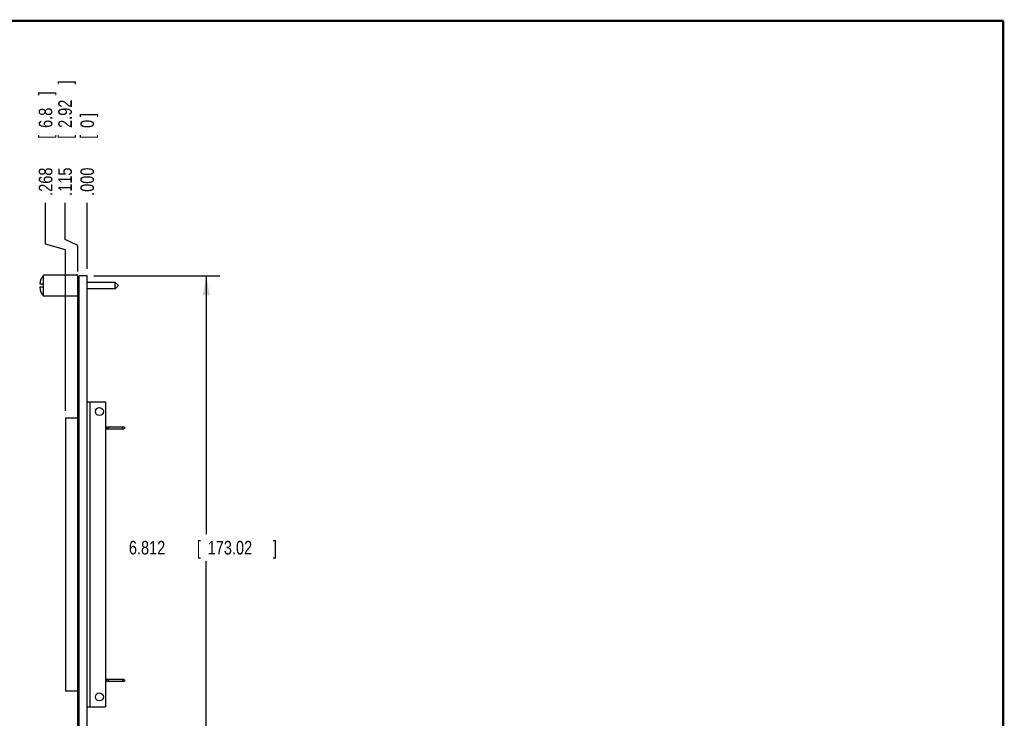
# Model space of a CAD drawing. Header units: inches. Extents: x 0.2 to 16.8, y 0.1 to 10.8.
# Tile 10 of 10: x 7.7 to 16.8, y 4.3 to 10.8. Entities that reach past the tile are written whole.
import ezdxf

# ---------------------------------------------------------------- set-up
doc = ezdxf.new("R2010")
doc.units = ezdxf.units.IN
doc.header["$LTSCALE"] = 0.935
doc.header["$MEASUREMENT"] = 0
doc.layers.get('0').update_dxf_attribs({"linetype": 'CONTINUOUS'})
doc.layers.add('DIMENSIONS', color=7, linetype='CONTINUOUS')
doc.styles.get("Standard").update_dxf_attribs({"font": 'txt', "width": 0.8})
doc.dimstyles.new('DIMSTYLE_1', dxfattribs={"dimtxt": 0.125, "dimasz": 0.18, "dimexe": 0.18, "dimexo": 0.0625, "dimgap": 0.09, "dimtad": 0, "dimtih": 1, "dimtoh": 1, "dimdec": 3, "dimlfac": 1.333333, "dimzin": 4, "dimdsep": 46, "dimtxsty": 'STANDARD', "dimblk": '_FILLED', "dimblk1": '_FILLED', "dimblk2": '_FILLED', "dimcen": 0.09, "dimadec": 0, "dimazin": 0, "dimtp": 0.005, "dimtm": 0.005, "dimtfac": 1, "dimtdec": 3, "dimtofl": 0, "dimtmove": 0, "dimatfit": 3, "dimldrblk": '_FILLED', "dimfxl": 1, "dimtolj": 1, "dimtzin": 4, "dimarcsym": 0})
doc.dimstyles.new('DIMSTYLE_2', dxfattribs={"dimtxt": 0.125, "dimasz": 0.18, "dimexe": 0.18, "dimexo": 0.0625, "dimgap": 0.09, "dimtad": 0, "dimtih": 1, "dimtoh": 1, "dimdec": 3, "dimlfac": 1.333333, "dimzin": 4, "dimdsep": 46, "dimtxsty": 'STANDARD', "dimblk": '_FILLED', "dimblk1": '_FILLED', "dimblk2": '_FILLED', "dimcen": 0.09, "dimadec": 0, "dimazin": 0, "dimtp": 0.005, "dimtm": 0.005, "dimtfac": 1, "dimtdec": 3, "dimtofl": 0, "dimtmove": 0, "dimatfit": 3, "dimldrblk": '_FILLED', "dimfxl": 1, "dimtolj": 1, "dimtzin": 4, "dimarcsym": 0})

# ---------------------------------------------------------------- blocks, each defined once
blk = doc.blocks.new('*D0')
at = {"layer": 'DIMENSIONS', "color": 2, "linetype": 'CONTINUOUS'}
for p, q in [((8.1178, 8.7467), (8.1178, 9.0856)), ((8.2354, 8.6918), (8.1178, 8.7467)), ((8.2354, 8.452), (8.2354, 8.6918))]:
    blk.add_line(p, q, dxfattribs=at)
at = {"layer": 'DIMENSIONS', "color": 2, "linetype": 'CONTINUOUS', "width": 0.8}
for s, p in [(']', (8.1803, 10.1731)), ('2.92', (8.1803, 9.7731)), ('[', (8.1803, 9.6731)), ('.115', (8.1803, 9.1481))]:
    blk.add_text(s, height=0.125, rotation=90, dxfattribs=at).set_placement(p)
blk = doc.blocks.new('_FILLED')
at = {"color": 0, "linetype": 'BYBLOCK'}
blk.add_solid([(0, 0), (-1, 0.174), (-1, -0.174)], dxfattribs=at)
blk = doc.blocks.new('*D1')
at = {"layer": 'DIMENSIONS', "color": 2, "linetype": 'CONTINUOUS'}
for p, q in [((7.9383, 8.7028), (7.9383, 9.0856)), ((8.1209, 8.6515), (7.9383, 8.7028)), ((8.1209, 7.1695), (8.1209, 8.6515))]:
    blk.add_line(p, q, dxfattribs=at)
at = {"layer": 'DIMENSIONS', "color": 2, "linetype": 'CONTINUOUS', "width": 0.8}
for s, p in [(']', (8.0008, 10.0731)), ('6.8', (8.0008, 9.7731)), ('[', (8.0008, 9.6731)), ('.268', (8.0008, 9.1481))]:
    blk.add_text(s, height=0.125, rotation=90, dxfattribs=at).set_placement(p)
blk = doc.blocks.new('*D2')
at = {"layer": 'DIMENSIONS', "color": 2, "linetype": 'CONTINUOUS'}
blk.add_line((8.3217, 8.476), (8.3217, 9.0856), dxfattribs=at)
at = {"layer": 'DIMENSIONS', "color": 2, "linetype": 'CONTINUOUS', "width": 0.8}
for s, p in [(']', (8.3842, 9.8731)), ('0', (8.3842, 9.7731)), ('[', (8.3842, 9.6731)), ('.000', (8.3842, 9.1481))]:
    blk.add_text(s, height=0.125, rotation=90, dxfattribs=at).set_placement(p)
blk = doc.blocks.new('*D8')
at = {"layer": 'DIMENSIONS', "color": 2, "linetype": 'CONTINUOUS'}
for p, q in [((8.3842, 8.4135), (9.5427, 8.4135)), ((9.4177, 8.4135), (9.4177, 6.0374)), ((9.4177, 3.3045), (9.4177, 5.7874)), ((8.3842, 3.3045), (9.5427, 3.3045))]:
    blk.add_line(p, q, dxfattribs=at)
at = {"layer": 'DIMENSIONS', "color": 2, "linetype": 'CONTINUOUS', "xscale": 0.18, "yscale": 0.18, "zscale": 0.18}
for p, rotation in [((9.4177, 8.4135), 90), ((9.4177, 3.3045), 270)]:
    blk.add_blockref('_FILLED', p, dxfattribs=dict(at, rotation=rotation))
at = {"layer": 'DIMENSIONS', "color": 2, "linetype": 'CONTINUOUS', "width": 0.8}
for s, p in [('[', (9.3302, 5.8499)), (']', (10.0302, 5.8499)), ('6.812', (8.7052, 5.8499)), ('173.02', (9.4302, 5.8499))]:
    blk.add_text(s, height=0.125, dxfattribs=at).set_placement(p)

msp = doc.modelspace()

# ---------------------------------------------------------------- linework, layer by layer
at = {"color": 7, "linetype": 'CONTINUOUS'}
for p, q in [((7.88518, 8.33773), (7.92043, 8.33773)), ((7.92043, 8.22523), (7.92043, 8.42023)), ((8.23543, 8.42023), (7.92043, 8.42023)), ((8.23543, 3.29698), (8.23543, 8.42023)), ((8.23543, 8.40448), (8.24668, 8.40448)), ((8.23543, 8.38948), (8.24668, 8.38948)), ((8.24668, 3.30448), (8.24668, 8.41348)), ((8.32168, 8.41348), (8.24668, 8.41348)), ((8.32168, 3.30448), (8.32168, 8.41348)), ((8.58043, 8.35085), (8.32168, 8.35085)), ((8.58043, 8.2946), (8.58043, 8.35085)), ((8.60856, 8.32273), (8.58043, 8.35085)), ((7.92043, 8.30773), (7.88518, 8.30773)), ((8.58043, 8.2946), (8.32168, 8.2946)), ((8.60856, 8.32273), (8.58043, 8.2946)), ((8.23543, 8.22523), (7.92043, 8.22523)), ((8.32168, 7.25456), (8.48999, 7.25456)), ((8.34531, 7.25456), (8.34531, 4.44956)), ((8.48999, 7.25456), (8.48999, 4.44956)), ((8.1209, 7.10698), (8.1209, 4.59714)), ((8.1209, 7.10698), (8.23543, 7.10698)), ((8.48999, 7.02342), (8.65889, 7.02342)), ((8.48999, 7.0057), (8.65889, 7.0057)), ((8.65889, 4.69842), (8.48999, 4.69842)), ((8.65889, 4.6807), (8.48999, 4.6807)), ((8.1209, 4.59714), (8.23543, 4.59714)), ((8.32168, 4.44956), (8.48999, 4.44956))]:
    msp.add_line(p, q, dxfattribs=at)
at = {"color": 7, "linetype": 'CONTINUOUS', "const_width": 0.02}
for points in [[(16.75, 10.75859), (0.25, 10.75859)], [(16.75, 0.25859), (16.75, 10.75859)]]:
    msp.add_lwpolyline(points, dxfattribs=at)
at = {"color": 7, "linetype": 'CONTINUOUS'}
for centre, radius in [((8.43389, 7.16456), 0.03691), ((8.50889, 7.01456), 0.00886), ((8.65889, 7.01456), 0.00886), ((8.50889, 4.68956), 0.00886), ((8.65889, 4.68956), 0.00886), ((8.43389, 4.53956), 0.03691)]:
    msp.add_circle(centre, radius, dxfattribs=at)
for start, end in [(139.458398, 174.249706), (185.750294, 220.541602)]:
    msp.add_arc((8.03442, 8.32273), 0.15, start, end, dxfattribs=at)

# ---------------------------------------------------------------- dimensions: what is measured, and where the dimension line sits
at = {"layer": 'DIMENSIONS', "color": 2, "linetype": 'CONTINUOUS'}
for feature_location, offset, dtype, origin, picture, middle in [((8.23543, 8.45198), (-0.11766, 0.6336), 0, (8.32168, 8.41348), '*D0', (8.11777, 9.71058)), ((8.1209, 7.16948), (-0.18259, 1.9161), 0, (8.32168, 8.41348), '*D1', (7.93831, 9.66058)), ((8.3216833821, 8.4759788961), (0, 0.6095976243), 1, (8.3216833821, 8.4134788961), '*D2', (8.3216833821, 9.5605765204))]:
    dim = msp.add_ordinate_dim(feature_location=feature_location, offset=offset, dtype=dtype, origin=origin, dimstyle='DIMSTYLE_1', dxfattribs=at)
    dim.commit()
    dim.dimension.update_dxf_attribs({"geometry": picture, "text_midpoint": middle})
dim = msp.add_linear_dim(base=(9.41775, 8.41348), p1=(8.38418, 3.30448), p2=(8.38418, 8.41348), angle=90, dimstyle='DIMSTYLE_2', dxfattribs=at)
dim.commit()
dim.dimension.update_dxf_attribs({"geometry": '*D8', "text_midpoint": (9.41775, 5.91242), "dimtype": 160})

doc.saveas('drawing.dxf')
